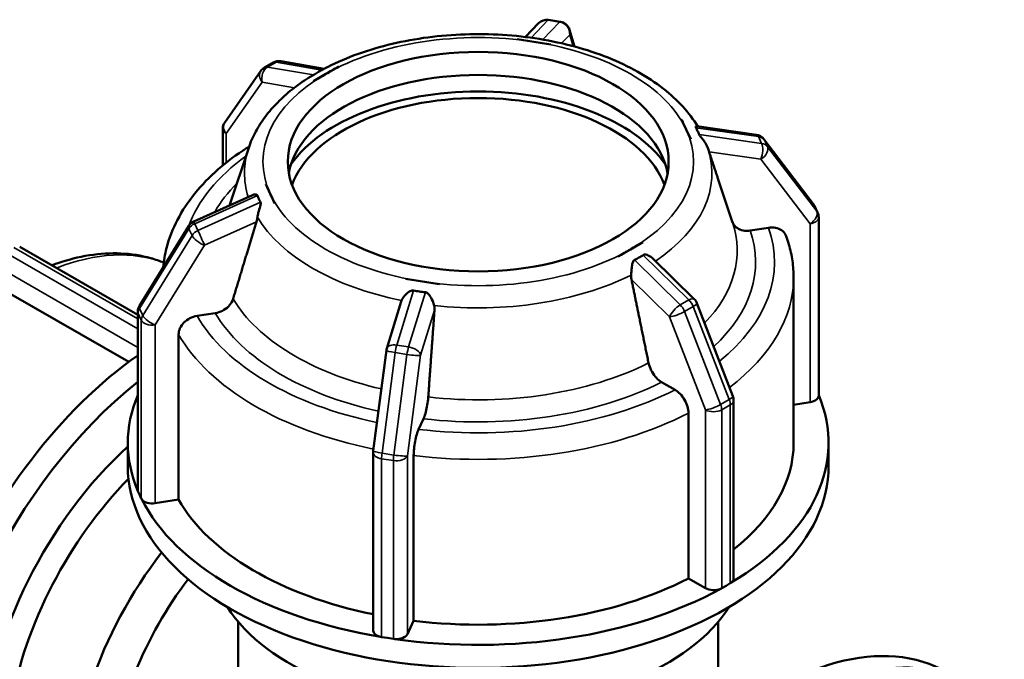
# Model space of a CAD drawing. Header units: millimetres. Extents: x 0 to 898, y -263 to 673.
# Tile 12 of 12: x 677 to 806, y 589 to 673. Entities that reach past the tile are written whole.
import ezdxf

# ---------------------------------------------------------------- set-up
doc = ezdxf.new("R2010")
doc.units = ezdxf.units.MM
doc.layers.add('Visible (ANSI)', color=7, linetype='Continuous', lineweight=50)
doc.layers.add('Visible Narrow (ANSI)', color=7, linetype='Continuous', lineweight=35)

msp = doc.modelspace()

# ---------------------------------------------------------------- linework, layer by layer
at = {"layer": 'Visible (ANSI)'}
for p, q in [((742.913, 670.858), (744.64, 672.66)), ((747.497, 672.866), (745.952, 673.104)), ((749.37, 669.606), (748.705, 671.816)), ((741.803, 670.567), (741.805, 670.568)), ((744.025, 670.224), (741.803, 670.567)), ((741.803, 670.565), (741.803, 670.567)), ((746.247, 669.881), (744.025, 670.224)), ((746.247, 669.881), (746.246, 669.879)), ((746.248, 669.883), (746.247, 669.881)), ((709.791, 667.493), (708.66, 666.841)), ((710.793, 667.671), (716.498, 666.696)), ((718.351, 666.948), (716.725, 666.012)), ((718.347, 666.949), (718.351, 666.948)), ((718.351, 666.948), (718.352, 666.946)), ((708.18, 666.402), (703.45, 659.653)), ((716.725, 666.012), (715.098, 665.075)), ((715.098, 665.075), (715.095, 665.076)), ((715.099, 665.073), (715.098, 665.075)), ((763.413, 659.993), (763.415, 659.995)), ((764.01, 658.715), (763.415, 659.995)), ((763.415, 659.995), (763.42, 659.994)), ((703.178, 658.792), (703.178, 653.997)), ((764.605, 657.436), (764.01, 658.715)), ((765.401, 659.149), (773.235, 658.036)), ((764.605, 657.436), (764.604, 657.435)), ((764.611, 657.435), (764.605, 657.436)), ((774.217, 657.461), (780.679, 648.985)), ((706.583, 656.322), (704.061, 648.764)), ((708.809, 651.567), (708.815, 651.57)), ((708.815, 651.57), (709.41, 650.291)), ((708.815, 651.57), (708.816, 651.569)), ((768.141, 652.414), (770.102, 646.537)), ((709.41, 650.291), (710.005, 649.011)), ((699.365, 646.648), (707.063, 650.117)), ((710.005, 649.011), (710, 649.009)), ((710.006, 649.01), (710.005, 649.011)), ((781.261, 647.818), (780.846, 648.708)), ((781.401, 623.786), (781.401, 647.185)), ((692.243, 635.598), (698.705, 646.068)), ((774.814, 645.835), (772.412, 645.464)), ((756.695, 642.994), (758.321, 643.931)), ((758.321, 643.931), (758.325, 643.927)), ((676.519, 643.312), (692.019, 634.386)), ((755.069, 642.058), (756.695, 642.994)), ((755.069, 642.058), (755.068, 642.057)), ((755.072, 642.054), (755.069, 642.058)), ((759.623, 641.805), (765.062, 636.472)), ((727.172, 639.12), (727.173, 639.125)), ((727.173, 639.125), (729.395, 638.782)), ((729.395, 638.782), (731.616, 638.439)), ((778.11, 617.599), (778.11, 639.283)), ((690.835, 628.225), (675.062, 637.308)), ((731.616, 638.439), (731.615, 638.434)), ((731.617, 638.438), (731.616, 638.439)), ((724.717, 629.999), (726.606, 636.147)), ((765.41, 635.943), (770.14, 623.746)), ((692.019, 611.411), (692.019, 634.81)), ((702.198, 634.63), (699.796, 634.259)), ((697.378, 631.842), (697.378, 610.159)), ((722.932, 616.56), (724.664, 629.754)), ((762.542, 624.578), (760.784, 625.59)), ((770.242, 623.203), (770.242, 599.804)), ((780.289, 622.952), (778.11, 622.616)), ((729.525, 620.767), (728.881, 619.384)), ((764.313, 599.831), (764.313, 621.514)), ((690.71, 614.574), (690.71, 617.599)), ((782.71, 614.574), (782.71, 617.599)), ((722.92, 592.966), (722.92, 616.364)), ((728.233, 615.947), (728.233, 594.263)), ((692.277, 610.743), (692.07, 611.188)), ((692.484, 610.298), (692.277, 610.743)), ((697.378, 610.159), (694.321, 609.687)), ((766.55, 598.542), (764.313, 599.831)), ((769.237, 598.868), (768.671, 598.542)), ((769.802, 599.194), (769.237, 598.868)), ((705.21, 588.097), (705.21, 594.13)), ((728.233, 594.263), (727.414, 592.503)), ((768.21, 588.097), (768.21, 594.13)), ((724.804, 592.012), (724.031, 592.131)), ((725.577, 591.893), (724.804, 592.012))]:
    msp.add_line(p, q, dxfattribs=at)
for centre, start, end in [((745.723, 671.622), 81.22834, 136.21133), ((747.269, 671.383), 16.75309, 81.22834), ((710.54, 666.193), 80.293, 119.93599), ((709.408, 665.541), 119.93599, 144.97291), ((704.678, 658.792), 144.97291, 180), ((773.025, 656.551), 37.32113, 81.91609), ((779.486, 648.075), 24.95262, 37.32113), ((779.901, 647.185), 0, 24.95262), ((699.981, 645.281), 114.25813, 148.31817), ((764.011, 635.401), 21.19789, 45.55931), ((693.519, 634.81), 148.31817, 180), ((726.151, 629.559), 162.92244, 172.52386), ((768.742, 623.203), 0, 21.19789), ((724.42, 616.364), 172.52386, 180)]:
    msp.add_arc(centre, 1.5, start, end, dxfattribs=at)
msp.add_ellipse((736.71, 654.503), major_axis=(-25, 0), ratio=0.5758617, dxfattribs=at)
for centre, major_axis, ratio, start_param, end_param in [((736.71, 651.478), (25, 0), 0.5758617, 0.1052515, 3.0363411), ((736.71, 648.453), (26.491, 0), 0.5758617, 0.3844767, 2.7571159), ((736.71, 648.453), (25, 0), 0.5758617, 0.2116922, 2.9299004), ((695.443, 593.651), (22.955, 39.863), 0.5780931, 0.8889266, 1.8094443), ((698.059, 592.144), (-22.955, -39.863), 0.5780931, 4.1118429, 7.0585057), ((736.71, 617.599), (-46, 0), 0.5758617, 6.0440288, 6.523767), ((736.71, 617.599), (46, 0), 0.5758617, 5.5190048, 6.5223418), ((779.901, 623.786), (1.5, 0), 0.5758617, 4.9741884, 6.2831853), ((698.059, 592.144), (-18.574, -32.254), 0.5780931, 4.2080739, 6.6303103), ((736.71, 617.599), (41.4, 0), 0.5758617, 5.6564561, 6.2831853), ((736.71, 614.574), (-46, 0), 0.5758617, 0, 3.1415927), ((699.629, 591.24), (-17.466, -30.33), 0.5780931, 4.2897214, 6.2831853), ((693.519, 611.411), (-1.5, 0), 0.5758617, 0, 0.1442358), ((693.519, 611.411), (-1.5, 0), 0.5758617, 0.1442358, 0.2617994), ((693.933, 610.522), (-1.5, 0), 0.5758617, 0.2617994, 0.379363), ((693.933, 610.522), (-1.5, 0), 0.5758617, 0.379363, 1.8325957), ((736.71, 617.599), (-46, 0), 0.5758617, 0.2830171, 1.2877793), ((736.71, 617.599), (-41.4, 0), 0.5758617, 0.3173836, 1.2312108), ((708.143, 586.338), (-17.466, -30.33), 0.5780931, 4.4775643, 6.7342121), ((736.71, 617.599), (41.4, 0), 0.5758617, 4.5061738, 5.442203), ((768.742, 599.804), (1.5, 0), 0.5758617, 5.6153508, 6.2831853), ((710.618, 584.912), (-15.72, -27.297), 0.5780931, 4.4933617, 6.2831853), ((736.71, 617.599), (46, 0), 0.5758617, 4.4718073, 5.4765695), ((767.61, 599.153), (-1.5, 0), 0.5758617, 0.7853982, 2.2386309), ((767.61, 599.153), (1.5, 0), 0.5758617, 5.3802235, 5.4977871), ((768.742, 599.804), (1.5, 0), 0.5758617, 5.4977871, 5.6153508), ((736.71, 602.916), (35, 0), 0.5758617, 3.4879993, 5.9367787), ((775.36, 547.63), (22.955, 39.863), 0.5780931, 0, 3.1415927), ((724.42, 592.966), (-1.5, 0), 0.5758617, 0, 1.1914333), ((724.42, 592.966), (1.5, 0), 0.5758617, 4.333026, 4.4505896), ((725.965, 592.727), (1.5, 0), 0.5758617, 4.5681532, 6.0213859), ((725.965, 592.727), (1.5, 0), 0.5758617, 4.4505896, 4.5681532), ((777.977, 546.123), (22.955, 39.863), 0.5780931, 6.0421221, 7.0454321)]:
    msp.add_ellipse(centre, major_axis=major_axis, ratio=ratio, start_param=start_param, end_param=end_param, dxfattribs=at)
for points, knots in [([(765.524, 659.132), (764.417, 660.954), (762.885, 662.608), (758.966, 665.68), (756.498, 667.055), (750.978, 669.26), (747.921, 670.085), (741.557, 671.112), (738.253, 671.316), (731.708, 671.096), (728.469, 670.672), (722.349, 669.228), (719.471, 668.205), (716.765, 666.835), (716.61, 666.755), (716.456, 666.674)], [1.1219349, 1.1219349, 1.1219349, 1.1219349, 1.4189196, 1.4189196, 1.7495828, 1.7495828, 2.0832007, 2.0832007, 2.4145677, 2.4145677, 2.7452244, 2.7452244, 3.0773094, 3.0773094, 3.0976368, 3.0976368, 3.0976368, 3.0976368]), ([(715.07, 665.872), (715.067, 665.87), (715.064, 665.869), (715.011, 665.836), (714.953, 665.803), (714.782, 665.708), (714.661, 665.642), (714.519, 665.557), (714.486, 665.536), (714.451, 665.514)], [-0.319478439, -0.319478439, -0.319478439, -0.319478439, -0.317752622, -0.317752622, -0.287611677, -0.287611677, -0.235752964, -0.235752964, -0.220129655, -0.220129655, -0.220129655, -0.220129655]), ([(716.201, 666.524), (715.998, 666.414), (715.805, 666.305), (715.622, 666.2), (715.44, 666.095), (715.254, 665.985), (715.07, 665.872)], [-0.07738166, -0.07738166, -0.07738166, -0.07738166, 0, 0, 0, 0.07738166, 0.07738166, 0.07738166, 0.07738166]), ([(716.456, 666.674), (716.449, 666.67), (716.442, 666.666), (716.409, 666.647), (716.378, 666.626), (716.3, 666.579), (716.261, 666.556), (716.209, 666.528), (716.205, 666.526), (716.201, 666.524)], [-0.404640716, -0.404640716, -0.404640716, -0.404640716, -0.391253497, -0.391253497, -0.349787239, -0.349787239, -0.318538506, -0.318538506, -0.316299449, -0.316299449, -0.316299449, -0.316299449]), ([(714.451, 665.514), (713.687, 665.03), (712.964, 664.518), (711.605, 663.44), (710.97, 662.875), (709.798, 661.692), (709.262, 661.075), (708.297, 659.792), (707.869, 659.127), (707.133, 657.754), (706.825, 657.046), (706.583, 656.322)], [3.18955099, 3.18955099, 3.18955099, 3.18955099, 3.29906371, 3.29906371, 3.40857643, 3.40857643, 3.51808915, 3.51808915, 3.62760187, 3.62760187, 3.73711459, 3.73711459, 3.73711459, 3.73711459]), ([(765.291, 658.949), (765.288, 658.953), (765.286, 658.957), (765.264, 659.002), (765.257, 659.034), (765.263, 659.112), (765.301, 659.139), (765.361, 659.152), (765.38, 659.152), (765.401, 659.149)], [-0.32627176, -0.32627176, -0.32627176, -0.32627176, -0.32312352, -0.32312352, -0.2898074, -0.2898074, -0.22472411, -0.22472411, -0.19831866, -0.19831866, -0.19831866, -0.19831866]), ([(765.705, 658.059), (765.647, 658.21), (765.583, 658.358), (765.516, 658.502), (765.449, 658.645), (765.374, 658.795), (765.291, 658.949)], [-0.07738166, -0.07738166, -0.07738166, -0.07738166, 0, 0, 0, 0.07738166, 0.07738166, 0.07738166, 0.07738166]), ([(766.837, 656.322), (766.83, 656.341), (766.823, 656.36), (766.725, 656.633), (766.586, 656.885), (766.283, 657.326), (766.132, 657.504), (765.917, 657.756), (765.834, 657.852), (765.744, 657.98), (765.719, 658.022), (765.705, 658.059)], [-0.60767245, -0.60767245, -0.60767245, -0.60767245, -0.60051889, -0.60051889, -0.50701297, -0.50701297, -0.42263563, -0.42263563, -0.35897909, -0.35897909, -0.32329931, -0.32329931, -0.32329931, -0.32329931]), ([(706.339, 656.303), (704.986, 655.431), (703.733, 654.495), (701.454, 652.506), (700.428, 651.452), (698.632, 649.239), (697.861, 648.08), (696.608, 645.674), (696.125, 644.427), (695.591, 642.334), (695.448, 641.504), (695.372, 640.669)], [3.19811087, 3.19811087, 3.19811087, 3.19811087, 3.34388686, 3.34388686, 3.48966285, 3.48966285, 3.63543884, 3.63543884, 3.78121483, 3.78121483, 3.87509318, 3.87509318, 3.87509318, 3.87509318]), ([(706.617, 656.416), (706.527, 656.396), (706.443, 656.365), (706.361, 656.318), (706.35, 656.311), (706.339, 656.303)], [-0.227502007, -0.227502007, -0.227502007, -0.227502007, -0.18509854, -0.18509854, -0.178266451, -0.178266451, -0.178266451, -0.178266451]), ([(767.012, 655.795), (767.009, 655.806), (767.005, 655.816), (767.002, 655.827), (766.953, 655.972), (766.897, 656.141), (766.837, 656.322)], [0.997918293, 0.997918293, 0.997918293, 0.997918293, 1.002138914, 1.002138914, 1.002138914, 1.059203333, 1.059203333, 1.059203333, 1.059203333]), ([(707.063, 650.117), (707.185, 650.172), (707.308, 650.2), (707.502, 650.208), (707.586, 650.194), (707.676, 650.134), (707.701, 650.104), (707.715, 650.065)], [-0.49339757, -0.49339757, -0.49339757, -0.49339757, -0.42263563, -0.42263563, -0.35897909, -0.35897909, -0.32329931, -0.32329931, -0.32329931, -0.32329931]), ([(707.715, 650.065), (707.773, 649.907), (707.837, 649.755), (707.904, 649.612), (707.97, 649.468), (708.046, 649.322), (708.129, 649.175)], [-0.07738166, -0.07738166, -0.07738166, -0.07738166, 0, 0, 0, 0.07738166, 0.07738166, 0.07738166, 0.07738166]), ([(708.129, 649.175), (708.131, 649.171), (708.133, 649.168), (708.156, 649.121), (708.163, 649.071), (708.157, 648.902), (708.119, 648.761), (708.01, 648.388), (707.916, 648.095), (707.791, 647.58), (707.753, 647.387), (707.725, 647.201)], [-0.32627176, -0.32627176, -0.32627176, -0.32627176, -0.32312352, -0.32312352, -0.2898074, -0.2898074, -0.22472411, -0.22472411, -0.12487841, -0.12487841, -0.066472, -0.066472, -0.066472, -0.066472]), ([(707.725, 647.201), (707.696, 647.006), (707.655, 646.822), (707.608, 646.663), (707.605, 646.651), (707.601, 646.639), (707.598, 646.627)], [0.945074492, 0.945074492, 0.945074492, 0.945074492, 1.002138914, 1.002138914, 1.002138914, 1.006359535, 1.006359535, 1.006359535, 1.006359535]), ([(772.412, 645.464), (772.113, 645.418), (771.762, 645.423), (771.21, 645.531), (770.912, 645.653), (770.489, 645.945), (770.29, 646.166), (770.142, 646.446), (770.111, 646.516), (770.085, 646.59)], [0.37059061, 0.37059061, 0.37059061, 0.37059061, 0.46340133, 0.46340133, 0.55612633, 0.55612633, 0.64872983, 0.64872983, 0.67633041, 0.67633041, 0.67633041, 0.67633041]), ([(777.135, 644.719), (777.11, 644.789), (777.081, 644.856), (776.935, 645.133), (776.736, 645.354), (776.314, 645.646), (776.016, 645.768), (775.464, 645.876), (775.113, 645.881), (774.814, 645.835)], [0.06617154, 0.06617154, 0.06617154, 0.06617154, 0.09251267, 0.09251267, 0.18509854, 0.18509854, 0.27777901, 0.27777901, 0.37054834, 0.37054834, 0.37054834, 0.37054834]), ([(778.11, 639.283), (778.11, 639.65), (778.097, 640.017), (778.044, 640.751), (778.005, 641.117), (777.9, 641.847), (777.835, 642.211), (777.678, 642.935), (777.588, 643.295), (777.381, 644.011), (777.265, 644.367), (777.137, 644.719)], [0.78539816, 0.78539816, 0.78539816, 0.78539816, 0.82661446, 0.82661446, 0.86783076, 0.86783076, 0.90904706, 0.90904706, 0.95026336, 0.95026336, 0.99147966, 0.99147966, 0.99147966, 0.99147966]), ([(680.701, 640.904), (680.934, 640.99), (681.168, 641.072), (682.831, 641.636), (684.256, 641.994), (687.068, 642.437), (688.456, 642.521), (691.165, 642.4), (692.486, 642.194), (694.325, 641.676), (694.888, 641.483), (695.437, 641.26)], [0.17816733, 0.17816733, 0.17816733, 0.17816733, 0.2018999, 0.2018999, 0.34729104, 0.34729104, 0.49268218, 0.49268218, 0.63807332, 0.63807332, 0.70415985, 0.70415985, 0.70415985, 0.70415985]), ([(756.786, 639.63), (756.791, 639.712), (756.796, 639.796), (756.822, 640.193), (756.849, 640.499), (756.91, 640.963), (756.941, 641.14), (757.011, 641.352), (757.042, 641.426), (757.119, 641.531), (757.159, 641.568), (757.211, 641.597), (757.215, 641.599), (757.218, 641.601)], [-0.59337592, -0.59337592, -0.59337592, -0.59337592, -0.56657797, -0.56657797, -0.46695791, -0.46695791, -0.3912535, -0.3912535, -0.34978724, -0.34978724, -0.31853851, -0.31853851, -0.31629945, -0.31629945, -0.31629945, -0.31629945]), ([(757.218, 641.601), (757.421, 641.703), (757.615, 641.808), (757.798, 641.913), (757.98, 642.018), (758.165, 642.131), (758.35, 642.252)], [1.88561498, 1.88561498, 1.88561498, 1.88561498, 1.96299665, 1.96299665, 1.96299665, 2.04037831, 2.04037831, 2.04037831, 2.04037831]), ([(758.35, 642.252), (758.353, 642.254), (758.355, 642.256), (758.409, 642.289), (758.467, 642.305), (758.638, 642.319), (758.759, 642.296), (759.075, 642.197), (759.324, 642.068), (759.568, 641.857), (759.596, 641.831), (759.623, 641.805)], [-0.31947844, -0.31947844, -0.31947844, -0.31947844, -0.31775262, -0.31775262, -0.28761168, -0.28761168, -0.23575296, -0.23575296, -0.13666306, -0.13666306, -0.12336371, -0.12336371, -0.12336371, -0.12336371]), ([(756.831, 639.03), (756.828, 639.043), (756.826, 639.056), (756.823, 639.069), (756.791, 639.24), (756.776, 639.433), (756.786, 639.63)], [0.997918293, 0.997918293, 0.997918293, 0.997918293, 1.002138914, 1.002138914, 1.002138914, 1.059203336, 1.059203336, 1.059203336, 1.059203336]), ([(726.66, 636.297), (726.744, 636.502), (726.87, 636.7), (727.2, 637.102), (727.402, 637.283), (727.717, 637.496), (727.862, 637.571), (728.074, 637.615), (728.145, 637.618), (728.218, 637.605), (728.221, 637.604), (728.223, 637.604)], [-0.61678167, -0.61678167, -0.61678167, -0.61678167, -0.53344437, -0.53344437, -0.43230123, -0.43230123, -0.35908987, -0.35908987, -0.32162931, -0.32162931, -0.3200514, -0.3200514, -0.3200514, -0.3200514]), ([(728.223, 637.604), (728.484, 637.552), (728.742, 637.507), (728.991, 637.468), (729.24, 637.43), (729.501, 637.395), (729.769, 637.365)], [1.88561498, 1.88561498, 1.88561498, 1.88561498, 1.96299665, 1.96299665, 1.96299665, 2.04037831, 2.04037831, 2.04037831, 2.04037831]), ([(729.769, 637.365), (729.779, 637.364), (729.789, 637.363), (729.869, 637.349), (729.933, 637.322), (730.11, 637.214), (730.215, 637.1), (730.458, 636.774), (730.611, 636.498), (730.814, 636.006), (730.877, 635.821), (730.921, 635.639)], [-0.32096348, -0.32096348, -0.32096348, -0.32096348, -0.31655883, -0.31655883, -0.28528797, -0.28528797, -0.2228049, -0.2228049, -0.12411665, -0.12411665, -0.0661746, -0.0661746, -0.0661746, -0.0661746]), ([(704.535, 636.506), (704.507, 636.413), (704.472, 636.322), (704.32, 635.987), (704.121, 635.704), (703.699, 635.282), (703.401, 635.068), (702.849, 634.79), (702.497, 634.676), (702.198, 634.63)], [0.8025444, 0.8025444, 0.8025444, 0.8025444, 0.83371959, 0.83371959, 0.92632309, 0.92632309, 1.01904808, 1.01904808, 1.11185881, 1.11185881, 1.11185881, 1.11185881]), ([(730.921, 635.639), (730.967, 635.451), (730.983, 635.258), (730.974, 635.08), (730.973, 635.067), (730.972, 635.054), (730.971, 635.04)], [0.945074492, 0.945074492, 0.945074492, 0.945074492, 1.002138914, 1.002138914, 1.002138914, 1.006359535, 1.006359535, 1.006359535, 1.006359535]), ([(699.796, 634.259), (699.498, 634.213), (699.146, 634.1), (698.594, 633.822), (698.297, 633.607), (697.875, 633.185), (697.676, 632.903), (697.447, 632.402), (697.378, 632.094), (697.378, 631.842)], [-0.37054834, -0.37054834, -0.37054834, -0.37054834, -0.27777901, -0.27777901, -0.18509854, -0.18509854, -0.09251267, -0.09251267, 0, 0, 0, 0]), ([(760.784, 625.59), (760.565, 625.716), (760.308, 625.924), (759.903, 626.349), (759.685, 626.643), (759.376, 627.178), (759.23, 627.514), (759.119, 627.89), (759.093, 627.99), (759.073, 628.09)], [0.37059061, 0.37059061, 0.37059061, 0.37059061, 0.46340133, 0.46340133, 0.55612633, 0.55612633, 0.64872983, 0.64872983, 0.67990501, 0.67990501, 0.67990501, 0.67990501]), ([(764.313, 621.514), (764.313, 621.766), (764.261, 622.092), (764.094, 622.655), (763.949, 622.99), (763.64, 623.525), (763.422, 623.819), (763.018, 624.244), (762.76, 624.452), (762.542, 624.578)], [0, 0, 0, 0, 0.09251267, 0.09251267, 0.18509854, 0.18509854, 0.27777901, 0.27777901, 0.37054834, 0.37054834, 0.37054834, 0.37054834]), ([(730.151, 623.628), (730.143, 623.523), (730.134, 623.417), (730.093, 623.018), (730.04, 622.652), (729.927, 622.052), (729.847, 621.712), (729.699, 621.201), (729.605, 620.939), (729.525, 620.767)], [0.8025444, 0.8025444, 0.8025444, 0.8025444, 0.83371959, 0.83371959, 0.92632309, 0.92632309, 1.01904808, 1.01904808, 1.11185881, 1.11185881, 1.11185881, 1.11185881]), ([(728.881, 619.384), (728.801, 619.212), (728.707, 618.95), (728.559, 618.439), (728.479, 618.099), (728.366, 617.5), (728.313, 617.133), (728.252, 616.536), (728.233, 616.199), (728.233, 615.947)], [-0.37054834, -0.37054834, -0.37054834, -0.37054834, -0.27777901, -0.27777901, -0.18509854, -0.18509854, -0.09251267, -0.09251267, 0, 0, 0, 0])]:
    msp.add_open_spline(points, degree=3, knots=knots, dxfattribs=at)
for points in [[(744.025, 670.224), (743.307, 670.335), (742.562, 670.45), (741.803, 670.565)], [(741.805, 670.568), (742.558, 670.45), (743.322, 670.333), (744.025, 670.224)], [(744.025, 670.224), (744.728, 670.116), (745.491, 669.997), (746.248, 669.883)], [(746.246, 669.879), (745.488, 669.999), (744.743, 670.113), (744.025, 670.224)], [(746.248, 669.883), (746.247, 669.882), (746.247, 669.88), (746.246, 669.879)], [(716.725, 666.012), (717.239, 666.308), (717.8, 666.629), (718.347, 666.949)], [(718.352, 666.946), (717.795, 666.629), (717.251, 666.314), (716.725, 666.012)], [(715.095, 665.076), (715.653, 665.393), (716.21, 665.715), (716.725, 666.012)], [(716.725, 666.012), (716.199, 665.709), (715.654, 665.396), (715.099, 665.073)], [(715.099, 665.073), (715.098, 665.074), (715.096, 665.075), (715.095, 665.076)], [(764.01, 658.715), (763.818, 659.128), (763.619, 659.557), (763.413, 659.993)], [(763.42, 659.994), (763.615, 659.56), (763.822, 659.12), (764.01, 658.715)], [(764.01, 658.715), (764.198, 658.311), (764.4, 657.871), (764.611, 657.435)], [(764.604, 657.435), (764.402, 657.875), (764.202, 658.303), (764.01, 658.715)], [(764.611, 657.435), (764.608, 657.435), (764.606, 657.435), (764.604, 657.435)], [(709.41, 650.291), (709.221, 650.695), (709.019, 651.136), (708.809, 651.567)], [(708.816, 651.569), (709.017, 651.133), (709.217, 650.704), (709.41, 650.291)], [(709.41, 650.291), (709.602, 649.877), (709.801, 649.449), (710.006, 649.01)], [(710, 649.009), (709.805, 649.447), (709.598, 649.886), (709.41, 650.291)], [(710.006, 649.01), (710.004, 649.01), (710.002, 649.009), (710, 649.009)], [(758.325, 643.927), (757.767, 643.614), (757.209, 643.291), (756.695, 642.994)], [(756.695, 642.994), (756.18, 642.698), (755.62, 642.378), (755.072, 642.054)], [(755.072, 642.054), (755.071, 642.055), (755.069, 642.056), (755.068, 642.057)], [(729.395, 638.782), (728.692, 638.89), (727.929, 639.01), (727.172, 639.12)], [(731.615, 638.434), (730.862, 638.558), (730.098, 638.674), (729.395, 638.782)], [(731.617, 638.438), (731.616, 638.437), (731.616, 638.436), (731.615, 638.434)], [(726.606, 636.147), (726.622, 636.198), (726.639, 636.248), (726.66, 636.297)]]:
    msp.add_open_spline(points, degree=3, dxfattribs=at)
for points, weights in [([(768.141, 652.414), (767.566, 654.136), (767.012, 655.795)], [1.000645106, 1.00056062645, 1.0001304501]), ([(707.598, 646.627), (706.141, 641.814), (704.535, 636.506)], [1.0001304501, 1.00126272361, 1]), ([(759.073, 628.09), (757.897, 633.828), (756.831, 639.03)], [1, 1.00126272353, 1.00013045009]), ([(730.971, 635.04), (730.581, 629.614), (730.151, 623.628)], [1.0001304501, 1.0012627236, 1])]:
    msp.add_rational_spline(points, weights, degree=2, dxfattribs=at)
at = {"layer": 'Visible Narrow (ANSI)'}
for p, q in [((743.653, 670.761), (745.851, 673.055)), ((747.397, 672.816), (745.198, 670.522)), ((745.851, 673.055), (747.397, 672.816)), ((747.64, 670.036), (748.717, 671.16)), ((748.717, 671.16), (749.169, 669.66)), ((709.058, 666.901), (710.189, 667.552)), ((710.189, 667.552), (716.201, 666.524)), ((715.07, 665.872), (709.058, 666.901)), ((703.617, 658.182), (708.348, 664.931)), ((708.348, 664.931), (712.577, 664.207)), ((703.617, 654.354), (703.617, 658.182)), ((765.291, 658.949), (773.503, 657.783)), ((773.917, 656.893), (765.705, 658.059)), ((773.503, 657.783), (773.917, 656.893)), ((774.693, 656.468), (774.279, 657.358)), ((774.279, 657.358), (780.741, 648.882)), ((767.012, 655.795), (773.827, 654.827)), ((781.155, 647.992), (774.693, 656.468)), ((773.827, 654.827), (780.289, 646.351)), ((699.502, 646.364), (707.715, 650.065)), ((708.129, 649.175), (699.916, 645.474)), ((780.741, 648.882), (781.155, 647.992)), ((699.916, 645.474), (699.502, 646.364)), ((700.783, 643.556), (707.598, 646.627)), ((780.289, 646.351), (780.289, 622.952)), ((692.264, 635.23), (698.726, 645.7)), ((698.726, 645.7), (699.14, 644.81)), ((699.14, 644.81), (692.678, 634.34)), ((692.019, 632.578), (674.639, 642.587)), ((675.771, 643.238), (692.019, 633.881)), ((694.321, 633.086), (700.783, 643.556)), ((763.23, 635.705), (757.218, 641.601)), ((758.35, 642.252), (764.362, 636.356)), ((673.579, 640.749), (692.019, 630.13)), ((756.831, 639.03), (761.819, 634.138)), ((726.023, 630.44), (728.223, 637.604)), ((729.769, 637.365), (727.568, 630.202)), ((764.362, 636.356), (763.23, 635.705)), ((692.678, 634.34), (692.264, 635.23)), ((729.146, 629.097), (730.971, 635.04)), ((763.798, 634.833), (764.93, 635.485)), ((768.529, 622.636), (763.798, 634.833)), ((764.93, 635.485), (769.66, 623.288)), ((692.07, 634.587), (692.484, 633.697)), ((692.07, 611.188), (692.07, 634.587)), ((692.484, 633.697), (692.484, 610.298)), ((761.819, 634.138), (766.55, 621.941)), ((694.321, 609.687), (694.321, 633.086)), ((727.568, 630.202), (726.023, 630.44)), ((724.083, 616.255), (725.815, 629.449)), ((727.36, 629.211), (725.629, 616.017)), ((725.815, 629.449), (727.36, 629.211)), ((727.414, 615.902), (729.146, 629.097)), ((769.66, 623.288), (768.529, 622.636)), ((766.55, 621.941), (766.55, 598.542)), ((768.671, 621.941), (769.802, 622.593)), ((768.671, 598.542), (768.671, 621.941)), ((769.802, 622.593), (769.802, 599.194)), ((724.031, 615.53), (725.577, 615.292)), ((724.031, 592.131), (724.031, 615.53)), ((725.629, 616.017), (724.083, 616.255)), ((725.577, 615.292), (725.577, 591.893)), ((727.414, 592.503), (727.414, 615.902))]:
    msp.add_line(p, q, dxfattribs=at)
for centre, major_axis, ratio, start_param, end_param in [((745.723, 671.622), (-1.083, 1.038), 0.9356215, 5.3551605, 6.2831853), ((745.723, 671.622), (0.229, 1.482), 0.2115968, 0, 0.2932912), ((747.269, 671.383), (0.229, 1.482), 0.2115968, 0, 0.2932912), ((747.269, 671.383), (1.083, -1.038), 0.9356215, 0.6427715, 2.2135678), ((736.71, 654.503), (28.263, 0), 0.5758617, 1.3089969, 2.3561945), ((747.269, 671.383), (1.436, 0.432), 0.8935558, 5.7924069, 6.2831853), ((736.71, 654.503), (28.263, 0), 0.5758617, 0.2617994, 1.3089969), ((710.54, 666.193), (-0.749, 1.3), 0.5780931, 5.8365017, 6.2831853), ((710.54, 666.193), (0.253, 1.479), 0.7359116, 0, 0.547543), ((736.71, 654.503), (-28.263, 0), 0.5758617, 5.4977871, 6.5449847), ((709.408, 665.541), (-1.228, 0.861), 0.7877574, 0, 1.218216), ((709.408, 665.541), (0.253, 1.479), 0.7359116, 0.547543, 2.1183393), ((709.408, 665.541), (-0.749, 1.3), 0.5780931, 5.8365017, 6.2831853), ((704.678, 658.792), (-1.228, 0.861), 0.7877574, 0, 1.218216), ((704.678, 658.792), (-1.5, 0), 0.5758617, 0, 0.7853982), ((736.71, 654.503), (28.263, 0), 0.5758617, 5.4977871, 6.5449847), ((773.025, 656.551), (0.211, 1.485), 0.3900038, 5.7429749, 6.2831853), ((773.025, 656.551), (1.36, 0.633), 0.7896899, 0.1714692, 0.8818859), ((773.439, 655.661), (-0.211, -1.485), 0.3900038, 1.0305859, 2.6013822), ((773.439, 655.661), (1.36, 0.633), 0.7896899, 0.1714692, 0.8818859), ((773.025, 656.551), (1.193, 0.909), 0.6045092, 6.151392, 6.2831853), ((736.71, 652.988), (-30.678, 0), 0.5758617, 6.0933091, 6.4606335), ((736.71, 652.988), (30.678, 0), 0.5758617, 5.5728007, 6.4730169), ((773.439, 655.661), (1.193, 0.909), 0.6045092, 4.5805956, 6.151392), ((736.71, 641.326), (-38.9, 0), 0.5758617, 5.6130807, 6.0723593), ((736.71, 641.326), (-36.418, 0), 0.5758617, 5.767292, 5.9648511), ((736.71, 654.503), (-28.263, 0), 0.5758617, 0.2617994, 1.3089969), ((779.486, 648.075), (1.193, 0.909), 0.6045092, 6.151392, 6.2831853), ((779.486, 648.075), (1.36, 0.633), 0.7896899, 0, 0.1714692), ((779.901, 647.185), (1.193, 0.909), 0.6045092, 4.5805956, 6.151392), ((779.901, 647.185), (1.36, 0.633), 0.7896899, 0, 0.1714692), ((699.981, 645.281), (1.36, 0.633), 0.7896899, 1.5554476, 2.2658643), ((699.981, 645.281), (-0.616, 1.368), 0.0094162, 5.6227494, 6.2831853), ((736.71, 652.988), (-30.678, 0), 0.5758617, 0.3337672, 1.2370291), ((736.71, 642.841), (34.004, 0), 0.5758617, 5.7755804, 6.4730615), ((779.901, 647.185), (1.5, 0), 0.5758617, 4.9741884, 6.2831853), ((699.981, 645.281), (-1.276, 0.788), 0.3929125, 0, 0.5379625), ((700.395, 644.391), (-1.36, -0.633), 0.7896899, 4.6970403, 5.4074569), ((700.395, 644.391), (-0.616, 1.368), 0.0094162, 4.0519531, 5.6227494), ((736.71, 641.326), (36.418, 0), 0.5758617, 5.7261222, 6.4817876), ((736.71, 641.326), (38.9, 0), 0.5758617, 5.6631908, 6.4858242), ((700.395, 644.391), (1.276, -0.788), 0.3929125, 3.6795551, 5.2503515), ((676.689, 604.451), (20.66, 35.877), 0.5780931, 0.0884929, 0.6242666), ((736.71, 654.503), (-28.263, 0), 0.5758617, 1.3089969, 2.3561945), ((736.71, 652.988), (30.678, 0), 0.5758617, 4.5225574, 5.4258193), ((736.71, 639.283), (41.4, 0), 0.5758617, 5.6344993, 6.2831853), ((736.71, 642.841), (-34.004, 0), 0.5758617, 0.3294912, 1.1876517), ((764.011, 635.401), (1.05, 1.071), 0.355324, 0, 0.904026), ((764.011, 635.401), (0.749, -1.3), 0.5780931, 1.3109306, 2.0213473), ((764.011, 635.401), (1.399, 0.542), 0.2096643, 5.3449773, 6.2831853), ((693.519, 634.81), (-1.5, 0), 0.5758617, 0, 0.2617994), ((693.519, 634.81), (-1.36, -0.633), 0.7896899, 5.4074569, 5.9310557), ((693.519, 634.81), (-1.276, 0.788), 0.3929125, 0, 0.5379625), ((736.71, 641.326), (-36.418, 0), 0.5758617, 0.3249965, 1.202977), ((762.88, 634.749), (-1.05, -1.071), 0.355324, 4.0456187, 5.616415), ((762.88, 634.749), (1.399, 0.542), 0.2096643, 3.774181, 5.3449773), ((762.88, 634.749), (-0.749, 1.3), 0.5780931, 4.4525233, 5.16294), ((693.933, 633.92), (-1.36, -0.633), 0.7896899, 5.4074569, 5.9310557), ((693.933, 633.92), (-1.5, 0), 0.5758617, 0.2617994, 1.8325957), ((693.933, 633.92), (-1.276, 0.788), 0.3929125, 0.5379625, 2.1087588), ((736.71, 641.326), (-38.9, 0), 0.5758617, 0.3209599, 1.222127), ((736.71, 639.283), (-41.4, 0), 0.5758617, 0.3173836, 1.232327), ((726.151, 629.559), (-1.487, 0.195), 0.1038659, 0, 1.3564104), ((726.151, 629.559), (-1.434, 0.44), 0.5550339, 4.9695911, 6.2831853), ((726.151, 629.559), (0.229, 1.482), 0.2115968, 0.9668529, 1.6772696), ((727.697, 629.32), (-0.229, -1.482), 0.2115968, 4.1084456, 4.8188623), ((727.697, 629.32), (1.434, -0.44), 0.5550339, 0.2572021, 1.8279985), ((727.697, 629.32), (1.487, -0.195), 0.1038659, 4.4980031, 6.0687994), ((736.71, 642.841), (-34.004, 0), 0.5758617, 1.3766887, 2.2885027), ((736.71, 641.326), (36.418, 0), 0.5758617, 4.5137867, 5.4345901), ((736.71, 641.326), (-38.9, 0), 0.5758617, 1.3681574, 2.297034), ((768.742, 623.203), (1.399, 0.542), 0.2096643, 5.3449773, 6.2831853), ((768.742, 623.203), (0.749, -1.3), 0.5780931, 0.7873319, 1.3109306), ((768.742, 623.203), (1.5, 0), 0.5758617, 5.4977871, 6.2831853), ((767.61, 622.552), (-1.399, -0.542), 0.2096643, 0.6325883, 2.2033847), ((767.61, 622.552), (1.5, 0), 0.5758617, 3.9269908, 5.4977871), ((767.61, 622.552), (-0.749, 1.3), 0.5780931, 3.9289245, 4.4525233), ((736.71, 639.283), (41.4, 0), 0.5758617, 4.5061738, 5.442203), ((724.42, 616.364), (-1.487, 0.195), 0.1038659, 0, 1.3564104), ((724.42, 616.364), (-1.5, 0), 0.5758617, 0, 1.3089969), ((724.42, 616.364), (0.229, 1.482), 0.2115968, 1.6772696, 2.2008684), ((725.965, 616.126), (-0.229, -1.482), 0.2115968, 4.8188623, 5.3424611), ((725.965, 616.126), (1.5, 0), 0.5758617, 4.4505896, 6.0213859), ((725.965, 616.126), (1.487, -0.195), 0.1038659, 4.4980031, 6.0687994)]:
    msp.add_ellipse(centre, major_axis=major_axis, ratio=ratio, start_param=start_param, end_param=end_param, dxfattribs=at)

doc.saveas('drawing.dxf')
